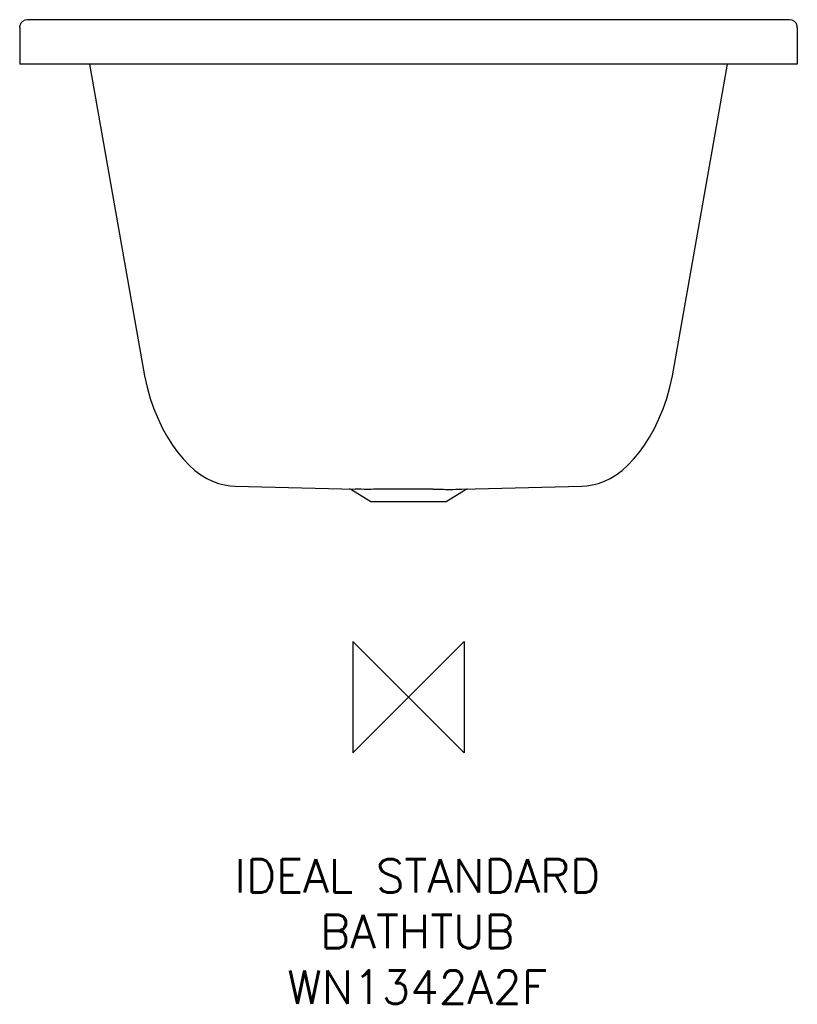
# Model space of a CAD drawing. Header units: millimetres. Extents: x 37099 to 37799, y -742 to 145.
import ezdxf

# ---------------------------------------------------------------- set-up
doc = ezdxf.new("R2010")
doc.units = ezdxf.units.MM
doc.header["$LTSCALE"] = 54.820741
doc.layers.get('0').update_dxf_attribs({"linetype": 'CONTINUOUS'})
doc.layers.add('Origin', color=6, linetype='CONTINUOUS')
doc.layers.add('Text', color=7, linetype='CONTINUOUS')
doc.styles.add('Fastrack', font='simplex.shx')

# ---------------------------------------------------------------- blocks, each defined once
blk = doc.blocks.new('ZPO')
at = {"layer": 'Origin'}
blk.add_lwpolyline([(-50, 50), (-50, -50), (50, 50), (50, -50)], close=True, dxfattribs=at)

msp = doc.modelspace()

# ---------------------------------------------------------------- linework, layer by layer
at = {"color": 2, "linetype": 'Continuous'}
for p, q in [((37109.86, 144.48), (37106.52, 144.51)), ((37785.54, 144.45), (37115.99, 144.44)), ((37789, 144.48), (37785.54, 144.45)), ((37792.35, 144.51), (37787.4, 144.46)), ((37099.43, 137.51), (37099.6, 139.04)), ((37099.43, 137.51), (37099.43, 104.63)), ((37799.43, 137.51), (37799.26, 139.04)), ((37799.43, 137.51), (37799.43, 104.63)), ((37799.43, 104.63), (37099.43, 104.63)), ((37162.42, 104.63), (37211.93, -176.15)), ((37686.93, -176.15), (37736.44, 104.63)), ((37293.39, -275.29), (37401.42, -278.11)), ((37415.67, -289.3), (37397.53, -278.4)), ((37501.33, -278.4), (37483.2, -289.3)), ((37497.44, -278.11), (37605.48, -275.29)), ((37483.2, -289.3), (37415.67, -289.3))]:
    msp.add_line(p, q, dxfattribs=at)
at = {"color": 2}
msp.add_line((37684.77, -186.29), (37686.93, -176.15), dxfattribs=at)
at = {"color": 2, "linetype": 'Continuous'}
for points in [[(37115.99, 144.44), (37113.33, 144.45), (37109.84, 144.48)], [(37211.92, -176.07), (37214.09, -186.29), (37216.93, -196.36), (37220.25, -205.88), (37223.96, -214.87), (37228.01, -223.3), (37232.35, -231.16), (37236.95, -238.45), (37241.79, -245.14), (37246.81, -251.19), (37251.94, -256.53), (37257.16, -261.15), (37262.43, -265.07), (37267.75, -268.32), (37273.08, -270.92), (37278.39, -272.89), (37283.66, -274.26), (37288.84, -275.04), (37293.38, -275.28)], [(37605.4, -275.29), (37610.02, -275.04), (37615.21, -274.26), (37620.47, -272.89), (37625.78, -270.92), (37631.11, -268.32), (37636.43, -265.07), (37641.7, -261.15), (37646.92, -256.53), (37652.06, -251.19), (37657.08, -245.14), (37661.91, -238.45), (37666.51, -231.16), (37670.86, -223.3), (37674.91, -214.87), (37678.62, -205.88), (37681.93, -196.36), (37684.77, -186.29)]]:
    msp.add_lwpolyline(points, dxfattribs=at)
for centre, radius, start, end in [((37106.43, 137.51), 7, 89.28715, 167.38968), ((37792.43, 137.51), 7, 12.61032, 90.71285), ((37395.99, -280.97), 3, 59, 88.49929), ((37449.26, -2103.74), 1825.77, 89.99446, 90.69197), ((37449.61, -2103.74), 1825.77, 89.30803, 90.00554), ((37502.88, -280.97), 3, 91.50071, 121)]:
    msp.add_arc(centre, radius, start, end, dxfattribs=at)
for points, knots in [([(37427.21, -278.11), (37422.2, -278.17), (37413.61, -278.24), (37405.01, -278.2), (37401.42, -278.11)], [0, 0, 0, 0, 0.582249, 1, 1, 1, 1]), ([(37471.66, -278.11), (37476.66, -278.17), (37485.26, -278.24), (37493.85, -278.2), (37497.44, -278.11)], [0, 0, 0, 0, 0.582261, 1, 1, 1, 1])]:
    msp.add_open_spline(points, degree=3, knots=knots, dxfattribs=at)

# ---------------------------------------------------------------- block references
at = {"layer": 'Origin', "color": 2}
msp.add_blockref('ZPO', (37449.4, -465.22), dxfattribs=at)

# ---------------------------------------------------------------- texts
at = {"layer": 'Text', "insert": (37457.45, -611.18), "char_height": 30, "width": 2237.2895, "attachment_point": 2, "style": 'Fastrack'}
msp.add_mtext('IDEAL STANDARD\\PBATHTUB  \\PWN1342A2F', dxfattribs=at)

doc.saveas('drawing.dxf')
